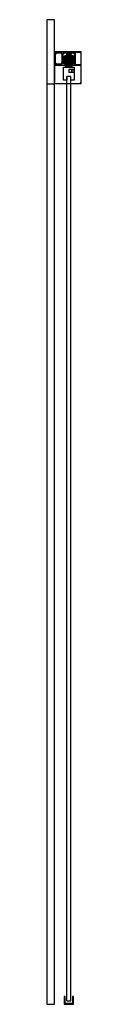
# Model space of a CAD drawing. Header units: millimetres. Extents: x -55 to 31, y 0 to 2448.
import ezdxf

# ---------------------------------------------------------------- set-up
doc = ezdxf.new("R2010")
doc.units = ezdxf.units.MM
doc.header["$LTSCALE"] = 10
doc.layers.add('BESCH_KONT_sich_schn_seit_2d', color=160, linetype='Continuous')

msp = doc.modelspace()

# ---------------------------------------------------------------- linework, layer by layer
at = {"layer": 'BESCH_KONT_sich_schn_seit_2d', "extrusion": (-1.09476e-47, 1, -2.22045e-16)}
for p, q in [((-36, 2448), (-55, 2448)), ((-55, 2448), (-55, 0)), ((-36, 0), (-36, 2448)), ((-36, 2368), (-36, 2289)), ((31, 2368), (-36, 2368)), ((-31.5, 2365.5), (-33.5, 2365.5)), ((-33.5, 2365.5), (-33.5, 2363.5)), ((-33.5, 2365.5), (-33.5, 2365.5)), ((-33.5, 2365.5), (-33.5, 2365.5)), ((-33.5, 2365.5), (-33.5, 2365.5)), ((-33.5, 2365.5), (-33.5, 2365.5)), ((-33.5, 2365.5), (-33.5, 2365.5)), ((-33.5, 2365.5), (-33.5, 2365.5)), ((-33.5, 2365.5), (-33.5, 2365.5)), ((-33.5, 2365.5), (-33.5, 2365.5)), ((-33.5, 2365.5), (-33.5, 2365.5)), ((-33.5, 2337.5), (-33.5, 2365.5)), ((-33.5, 2365.5), (-33.5, 2365.5)), ((-33.5, 2365.5), (-33.5, 2365.5)), ((-33.5, 2365.5), (-33.5, 2365.5)), ((-33.5, 2365.5), (-33.5, 2365.5)), ((-33.5, 2365.5), (-33.5, 2365.5)), ((-33.5, 2365.5), (-33.5, 2365.5)), ((-33.5, 2365.5), (-33.5, 2365.5)), ((-33.5, 2365.5), (-33.5, 2365.5)), ((-33.5, 2365.5), (-17, 2365.5)), ((-33.5, 2365.5), (-33.5, 2365.5)), ((-33.5, 2363.5), (-31.5, 2363.5)), ((-31.5, 2363.5), (-31.5, 2365.5)), ((-31.5, 2363.5), (-31.5, 2363.5)), ((-31.5, 2363.5), (-31.5, 2363.5)), ((-31.5, 2363.5), (-31.5, 2363.5)), ((-31.5, 2363.5), (-31.5, 2363.5)), ((-31.5, 2363.5), (-31.5, 2363.5)), ((-31.5, 2363.5), (-31.5, 2363.5)), ((-31.5, 2363.5), (-31.5, 2363.5)), ((-31.5, 2363.5), (-31.5, 2363.5)), ((-31.5, 2363.5), (-31.5, 2363.5)), ((-31.5, 2363.5), (-31.5, 2363.5)), ((-31.5, 2363.5), (-31.5, 2363.5)), ((-31.5, 2363.5), (-31.5, 2363.5)), ((-31.5, 2363.5), (-31.5, 2363.5)), ((-31.5, 2363.5), (-31.5, 2363.5)), ((-31.5, 2363.5), (-31.5, 2363.5)), ((-31.5, 2363.5), (-31.5, 2363.5)), ((-31.5, 2363.5), (-31.5, 2363.5)), ((-31.5, 2363.5), (-31.5, 2363.5)), ((-31.5, 2363.5), (-31.5, 2363.5)), ((-31.5, 2363.5), (-31.5, 2363.5)), ((-31.5, 2363.5), (-31.5, 2363.5)), ((-31.5, 2363.5), (-31.5, 2363.5)), ((-31.5, 2363.5), (-31.5, 2363.5)), ((-31.5, 2363.5), (-31.5, 2363.5)), ((-31.5, 2363.5), (-31.5, 2363.5)), ((-31.5, 2363.5), (-31.5, 2363.5)), ((-31.5, 2363.5), (-31.5, 2363.5)), ((-31.5, 2363.5), (-31.5, 2363.5)), ((-31.5, 2363.5), (-31.5, 2363.5)), ((-31.5, 2363.5), (-31.5, 2363.5)), ((-31.5, 2363.5), (-31.5, 2363.5)), ((-31.5, 2363.5), (-31.5, 2363.5)), ((-17, 2365.5), (-19, 2365.5)), ((-19, 2365.5), (-19, 2363.5)), ((-19, 2363.5), (-17, 2363.5)), ((-17, 2363.5), (-17, 2365.5)), ((-17, 2365.5), (-17, 2337.5)), ((-12.5, 2365.5), (-14.5, 2365.5)), ((-14.5, 2365.5), (-14.5, 2363.5)), ((-14.5, 2365.5), (-5.5, 2365.5)), ((-14.5, 2339.5), (-14.5, 2365.5)), ((-14.5, 2363.5), (-12.5, 2363.5)), ((-12.5, 2363.5), (-12.5, 2365.5)), ((-12, 2353.5), (-11.8, 2353.5)), ((-12, 2343.5), (-12, 2353.5)), ((-12, 2353.5), (-11.8, 2353.5)), ((-12, 2350.5), (12, 2350.5)), ((-12, 2350.5), (12, 2350.5)), ((-11.8, 2358.1), (-5.8, 2359.7)), ((-11.8, 2358.1), (-5.8, 2359.7)), ((-11.8, 2338.9), (-11.8, 2358.1)), ((-5.8, 2351), (-11.8, 2351)), ((-10, 2351), (-11.8, 2351)), ((-11.5, 2352), (-11.5, 2353.5)), ((-11.5, 2353.5), (-8, 2353.5)), ((-11.5, 2350.5), (-11.5, 2352)), ((-10.5, 2353.7), (-10.5, 2356.7)), ((-10.5, 2356.7), (-4.5, 2356.7)), ((-10.5, 2353.7), (-4.5, 2353.7)), ((-10.5, 2351.3), (-10.5, 2353.7)), ((-10.5, 2353.3), (10.5, 2353.3)), ((-4.5, 2351.3), (-10.5, 2351.3)), ((-10.5, 2350.7), (-10.5, 2351.3)), ((-10.5, 2346.6), (-10.5, 2350.7)), ((-10.5, 2350.7), (-4.5, 2350.7)), ((-10, 2356.4), (-8, 2358.4)), ((-10, 2356), (-10, 2356.4)), ((-5.5, 2356), (-10, 2356)), ((-10, 2356), (-10, 2354.6)), ((-10, 2354.6), (-5.5, 2354.6)), ((-5.5, 2354.6), (-10, 2354.6)), ((-10, 2353.6), (-10, 2354.6)), ((-5.5, 2354.5), (-10, 2354.5)), ((-5.5, 2354.1), (-10, 2354.1)), ((-5.5, 2353.7), (-10, 2353.7)), ((-5.5, 2353.6), (-10, 2353.6)), ((-10, 2353.6), (-10, 2353.5)), ((-10, 2352), (-10, 2353.5)), ((-5.5, 2353.5), (-10, 2353.5)), ((-10, 2352), (-10, 2352)), ((-5.5, 2352), (-10, 2352)), ((-10, 2351), (-10, 2352)), ((-5.5, 2352), (-10, 2352)), ((-5.5, 2351.9), (-10, 2351.9)), ((-5.5, 2351.5), (-10, 2351.5)), ((-5.5, 2351.1), (-10, 2351.1)), ((-5.5, 2351), (-10, 2351)), ((-10, 2351), (-10, 2349.6)), ((-5.5, 2351), (-10, 2351)), ((-8, 2358.4), (-3, 2363.3)), ((-8, 2358.4), (-5.5, 2358.4)), ((-4.5, 2353.5), (-8, 2353.5)), ((-8, 2353.5), (-8, 2345.5)), ((-6.5, 2353.5), (-6.5, 2345.5)), ((-6.3, 2345.6), (-6.3, 2360)), ((-6, 2365), (-6, 2363.5)), ((-4, 2365), (-6, 2365)), ((-5.5, 2363.5), (-6, 2363.5)), ((-6, 2363.5), (-6, 2363)), ((-6, 2363), (-4, 2363)), ((-5.8, 2365.5), (-5.8, 2363.5)), ((-5.8, 2360.5), (-5.8, 2345.1)), ((-5.8, 2359.7), (-5.8, 2359.5)), ((-5.8, 2345.5), (-5.8, 2359.5)), ((-4.8, 2365.5), (-5.5, 2365.5)), ((-5.5, 2365.5), (-5.5, 2363.5)), ((-4.8, 2363.5), (-5.5, 2363.5)), ((-5.5, 2358.4), (-5.5, 2356)), ((-5.5, 2354.6), (-5.5, 2356)), ((-5.5, 2354.6), (-5.5, 2353.6)), ((-5.5, 2353.5), (-5.5, 2353.6)), ((-4, 2352.5), (-5.5, 2352.5)), ((-5.5, 2352.5), (-5.5, 2352)), ((-5.5, 2352.5), (-4.5, 2352.5)), ((-5.5, 2352), (-5.5, 2352)), ((-5.5, 2352), (-5.5, 2351)), ((-5.5, 2349.6), (-5.5, 2351)), ((-4, 2351), (-5.5, 2351)), ((-5.5, 2351), (-4.5, 2351)), ((-4.8, 2365.5), (-4.8, 2363.5)), ((-4.8, 2365.5), (4.7, 2365.5)), ((-4.8, 2365.5), (-4.8, 2363.5)), ((-4.8, 2360.5), (-4.8, 2363.5)), ((-4.8, 2363.5), (4.7, 2363.5)), ((-4.5, 2363.5), (-4.5, 2365.5)), ((-4.5, 2365.5), (4.5, 2365.5)), ((-4, 2363.5), (-4.5, 2363.5)), ((-4.5, 2363), (-4.5, 2360)), ((-4.5, 2359.7), (-4.5, 2360)), ((-2, 2360), (-4.5, 2360)), ((-4.5, 2359.1), (-4.5, 2359.7)), ((4.5, 2359.7), (-4.5, 2359.7)), ((4.5, 2359.5), (-4.5, 2359.5)), ((-4.5, 2359.1), (-4.5, 2358.8)), ((4.5, 2359.1), (-4.5, 2359.1)), ((-4.5, 2356.7), (-4.5, 2358.8)), ((4.5, 2358.8), (-4.5, 2358.8)), ((4.5, 2358.4), (-4.5, 2358.4)), ((4.5, 2358.1), (-4.5, 2358.1)), ((0, 2357.4), (-4.5, 2357.4)), ((-4.5, 2353.7), (-4.5, 2356.7)), ((4.5, 2356.2), (-4.5, 2356.2)), ((4.5, 2355.5), (-4.5, 2355.5)), ((4.5, 2355.2), (-4.5, 2355.2)), ((4.5, 2355), (-4.5, 2355)), ((-4.5, 2354.5), (4.5, 2354.5)), ((-4.5, 2353.7), (-4.5, 2353.5)), ((-4.5, 2353.5), (4.5, 2353.5)), ((-4.5, 2341.5), (-4.5, 2353.5)), ((-4.5, 2352), (-2, 2352)), ((4.5, 2351), (-4.5, 2351)), ((-4.2, 2356.4), (-4.2, 2349.2)), ((-4.2, 2356.4), (4.2, 2356.4)), ((4.2, 2355.1), (-4.2, 2355.1)), ((-4, 2365), (-2.1, 2365)), ((-4, 2365), (-4, 2363.5)), ((-4, 2363), (-4, 2363.5)), ((-2.1, 2363), (-4, 2363)), ((-4, 2353.3), (-4, 2350)), ((-4, 2350.5), (4, 2350.5)), ((-3.8, 2353.5), (-3.8, 2353.5)), ((3.8, 2353.5), (-3.8, 2353.5)), ((3.8, 2353.5), (-3.8, 2353.5)), ((-3, 2363.3), (3, 2363.3)), ((-1.8, 2362), (-3, 2361)), ((0, 2361), (-3, 2361)), ((-3, 2360.5), (-3, 2361)), ((0, 2360.5), (-3, 2360.5)), ((-2.2, 2365), (-2.2, 2363)), ((-2.2, 2365), (-2.2, 2363)), ((-1.6, 2365), (-2.1, 2365)), ((-2.1, 2363), (-2.1, 2365)), ((-2.1, 2363), (-1.6, 2363)), ((-2, 2365), (-2, 2360)), ((2, 2360), (-2, 2360)), ((-2, 2353.5), (-2, 2342.5)), ((-1.9, 2365), (-1.9, 2363)), ((-1.8, 2365.5), (-1.8, 2363.5)), ((-1.8, 2362), (-1.8, 2365.5)), ((0, 2362), (-1.8, 2362)), ((-1.6, 2365), (1.6, 2365)), ((-1.6, 2365), (-1.6, 2363)), ((-1.6, 2365), (-1.6, 2363)), ((0, 2363), (-1.6, 2363)), ((0, 2363.5), (0, 2363.5)), ((0, 2363.5), (0, 2363.5)), ((0, 2363.5), (0, 2363.5)), ((0, 2363.5), (0, 2363.5)), ((0, 2363.5), (0, 2363.5)), ((0, 2363.5), (0, 2363.5)), ((0, 2363.5), (0, 2363.5)), ((0, 2363.5), (0, 2363.5)), ((0, 2363.5), (0, 2363.5)), ((0, 2363.5), (0, 2363.5)), ((0, 2363.5), (0, 2363.5)), ((0, 2363.5), (0, 2363.5)), ((0, 2363.5), (0, 2363.5)), ((0, 2363.5), (0, 2363.5)), ((0, 2363.5), (0, 2363.5)), ((0, 2363.5), (0, 2363.5)), ((0, 2363.5), (0, 2363.5)), ((0, 2363.5), (0, 2363.5)), ((0, 2363.5), (0, 2363.5)), ((0, 2363.5), (0, 2363.5)), ((0, 2363.5), (0, 2363.5)), ((0, 2363.5), (0, 2363.5)), ((0, 2363.5), (0, 2363.5)), ((0, 2363.5), (0, 2363.5)), ((0, 2363.5), (0, 2363.5)), ((0, 2363.5), (0, 2363.5)), ((0, 2363.5), (0, 2363.5)), ((0, 2363.5), (0, 2363.5)), ((0, 2363.5), (0, 2363.5)), ((0, 2363.5), (0, 2363.5)), ((0, 2363.5), (0, 2363.5)), ((0, 2363.5), (0, 2363.5)), ((0, 2363.5), (0, 2363.5)), ((0, 2363.5), (0, 2363.5)), ((0, 2363.5), (0, 2363.5)), ((0, 2363.5), (0, 2363.5)), ((0, 2363.5), (0, 2363.5)), ((0, 2363.5), (0, 2363.5)), ((0, 2363.5), (0, 2363.5)), ((0, 2363.5), (0, 2363.5)), ((0, 2363.5), (0, 2363.5)), ((0, 2363.5), (0, 2363.5)), ((0, 2363.5), (0, 2363.5)), ((0, 2363.5), (0, 2363.5)), ((0, 2363.5), (0, 2363.5)), ((0, 2363.5), (0, 2363.5)), ((0, 2363.5), (0, 2363.5)), ((0, 2363.5), (0, 2363.5)), ((1.6, 2363), (0, 2363)), ((1.8, 2362), (0, 2362)), ((3, 2361), (0, 2361)), ((3, 2360.5), (0, 2360.5)), ((0, 2357.4), (0, 2357.4)), ((0, 2357.4), (0, 2357.4)), ((0, 2357.4), (0, 2357.4)), ((0, 2357.4), (0, 2357.4)), ((0, 2357.4), (0, 2357.4)), ((0, 2357.4), (0, 2357.4)), ((0, 2357.4), (0, 2357.4)), ((0, 2357.4), (0, 2357.4)), ((0, 2357.4), (0, 2357.4)), ((0, 2357.4), (0, 2357.4)), ((0, 2357.4), (0, 2357.4)), ((0, 2357.4), (0, 2357.4)), ((0, 2357.4), (0, 2357.4)), ((0, 2357.4), (0, 2357.4)), ((0, 2357.4), (0, 2357.4)), ((0, 2357.4), (0, 2357.4)), ((0, 2357.4), (0, 2357.4)), ((4.5, 2357.4), (0, 2357.4)), ((0, 2357.4), (0, 2357.4)), ((0, 2357.4), (0, 2357.4)), ((0, 2357.4), (0, 2357.4)), ((0, 2357.4), (0, 2357.4)), ((0, 2357.4), (0, 2357.4)), ((0, 2357.4), (0, 2357.4)), ((0, 2357.4), (0, 2357.4)), ((0, 2357.4), (0, 2357.4)), ((0, 2357.4), (0, 2357.4)), ((0, 2357.4), (0, 2357.4)), ((1.6, 2365), (1.6, 2363)), ((2.1, 2365), (1.6, 2365)), ((1.6, 2365), (1.6, 2363)), ((1.6, 2363), (2.1, 2363)), ((1.8, 2365.5), (1.8, 2363.5)), ((1.8, 2362), (1.8, 2365.5)), ((1.8, 2362), (3, 2361)), ((1.9, 2365), (1.9, 2363)), ((2, 2365), (2, 2360)), ((4.5, 2360), (2, 2360)), ((2, 2353.5), (2, 2342.5)), ((2, 2352), (4.5, 2352)), ((2.1, 2363), (2.1, 2365)), ((2.1, 2365), (4, 2365)), ((4, 2363), (2.1, 2363)), ((2.2, 2365), (2.2, 2363)), ((2.2, 2365), (2.2, 2363)), ((3, 2363.3), (8, 2358.4)), ((3, 2360.5), (3, 2361)), ((3.8, 2353.5), (3.8, 2353.5)), ((4, 2365), (4, 2363.5)), ((6, 2365), (4, 2365)), ((4.5, 2363.5), (4, 2363.5)), ((4, 2363.5), (4, 2363)), ((4, 2363), (6, 2363)), ((4, 2353.3), (4, 2350)), ((5.5, 2352.5), (4, 2352.5)), ((5.5, 2351), (4, 2351)), ((4.2, 2356.4), (4.2, 2349.2)), ((4.5, 2365.5), (4.5, 2363.5)), ((4.5, 2363), (4.5, 2360)), ((4.5, 2360), (4.5, 2359.7)), ((4.5, 2359.7), (4.5, 2359.1)), ((4.5, 2358.8), (4.5, 2359.1)), ((4.5, 2358.8), (4.5, 2356.7)), ((4.5, 2356.7), (4.5, 2353.7)), ((4.5, 2356.7), (10.5, 2356.7)), ((4.5, 2353.7), (10.5, 2353.7)), ((4.5, 2353.5), (4.5, 2353.7)), ((4.5, 2353.5), (4.5, 2341.5)), ((8, 2353.5), (4.5, 2353.5)), ((4.5, 2352.5), (5.5, 2352.5)), ((10.5, 2351.3), (4.5, 2351.3)), ((4.5, 2351), (5.5, 2351)), ((4.5, 2350.7), (10.5, 2350.7)), ((4.7, 2363.5), (4.7, 2365.5)), ((5.5, 2365.5), (4.7, 2365.5)), ((4.8, 2363.5), (4.8, 2365.5)), ((4.8, 2363.5), (4.8, 2360.5)), ((5.5, 2363.5), (4.7, 2363.5)), ((5.5, 2363.5), (5.5, 2365.5)), ((5.5, 2365.5), (14.5, 2365.5)), ((6, 2363.5), (5.5, 2363.5)), ((5.5, 2358.4), (8, 2358.4)), ((5.5, 2356), (5.5, 2358.4)), ((10, 2356), (5.5, 2356)), ((5.5, 2356), (5.5, 2354.6)), ((5.5, 2354.6), (10, 2354.6)), ((5.5, 2353.6), (5.5, 2354.6)), ((10, 2354.6), (5.5, 2354.6)), ((10, 2354.5), (5.5, 2354.5)), ((10, 2354.1), (5.5, 2354.1)), ((10, 2353.7), (5.5, 2353.7)), ((5.5, 2353.6), (5.5, 2353.5)), ((10, 2353.6), (5.5, 2353.6)), ((10, 2353.5), (5.5, 2353.5)), ((5.5, 2352.5), (5.5, 2352)), ((5.5, 2351), (5.5, 2352)), ((5.5, 2352), (5.5, 2352)), ((10, 2352), (5.5, 2352)), ((10, 2352), (5.5, 2352)), ((10, 2351.9), (5.5, 2351.9)), ((10, 2351.5), (5.5, 2351.5)), ((10, 2351.1), (5.5, 2351.1)), ((5.5, 2351), (5.5, 2349.6)), ((10, 2351), (5.5, 2351)), ((10, 2351), (5.5, 2351)), ((5.7, 2359.7), (5.7, 2359.5)), ((11.7, 2358.1), (5.7, 2359.7)), ((5.7, 2363.5), (5.7, 2365.5)), ((11.7, 2358.1), (5.7, 2359.7)), ((5.7, 2345.5), (5.7, 2359.5)), ((11.7, 2351), (5.7, 2351)), ((5.9, 2360.5), (5.9, 2345.1)), ((6, 2365), (6, 2363.5)), ((6, 2363), (6, 2363.5)), ((6.4, 2345.6), (6.4, 2360)), ((6.5, 2353.5), (6.5, 2345.5)), ((8, 2358.4), (10, 2356.4)), ((8, 2353.5), (11.5, 2353.5)), ((8, 2353.5), (8, 2345.5)), ((10, 2356.4), (10, 2356)), ((10, 2356), (10, 2354.6)), ((10, 2354.6), (10, 2353.6)), ((10, 2353.5), (10, 2353.6)), ((10, 2353.5), (10, 2352)), ((10, 2352), (10, 2352)), ((10, 2352), (10, 2351)), ((10, 2351), (10, 2349.6)), ((11.7, 2351), (10, 2351)), ((10.5, 2356.7), (10.5, 2353.7)), ((10.5, 2353.7), (10.5, 2351.3)), ((10.5, 2351.3), (10.5, 2350.7)), ((10.5, 2350.7), (10.5, 2346.6)), ((11.5, 2352), (11.5, 2353.5)), ((11.5, 2350.5), (11.5, 2352)), ((11.7, 2338.9), (11.7, 2358.1)), ((11.7, 2353.5), (12, 2353.5)), ((11.7, 2353.5), (12, 2353.5)), ((12, 2343.5), (12, 2353.5)), ((14.5, 2365.5), (12.5, 2365.5)), ((12.5, 2365.5), (12.5, 2363.5)), ((12.5, 2363.5), (14.5, 2363.5)), ((14.5, 2363.5), (14.5, 2365.5)), ((14.5, 2365.5), (14.5, 2339.5)), ((15.5, 2368), (15.5, 2366)), ((15.5, 2365.5), (15.5, 2368)), ((15.5, 2366), (16.5, 2366)), ((16.5, 2365.5), (15.5, 2365.5)), ((16.5, 2366), (16.5, 2367)), ((16.5, 2367), (30, 2367)), ((16.5, 2367), (16.5, 2365.5)), ((17, 2367), (16.5, 2367)), ((17, 2336.5), (17, 2367)), ((30, 2367), (30, 2336)), ((31, 2289), (31, 2368)), ((-36, 2335), (-7.5, 2335)), ((-33.5, 2339.5), (-33.5, 2337.5)), ((-31.5, 2339.5), (-33.5, 2339.5)), ((-33.5, 2337.5), (-31.5, 2337.5)), ((-17, 2337.5), (-33.5, 2337.5)), ((-31.5, 2337.5), (-31.5, 2339.5)), ((-19, 2339.5), (-19, 2337.5)), ((-17, 2339.5), (-19, 2339.5)), ((-19, 2337.5), (-17, 2337.5)), ((-17, 2337.5), (-17, 2339.5)), ((-14.5, 2341.5), (-14.5, 2339.5)), ((-12.5, 2341.5), (-14.5, 2341.5)), ((-14.5, 2339.5), (-12.5, 2339.5)), ((-12.9, 2339.5), (-14.5, 2339.5)), ((-13.5, 2298), (-13.5, 2330)), ((-13.5, 2330), (13.5, 2330)), ((-13.4, 2298), (-13.4, 2330)), ((-12.9, 2338.5), (-12.9, 2339.5)), ((-7.5, 2337), (-12.9, 2338.5)), ((-12.5, 2339.5), (-12.5, 2341.5)), ((-12, 2346.5), (12, 2346.5)), ((-12, 2346.5), (12, 2346.5)), ((-12, 2343.5), (-11.8, 2343.5)), ((-12, 2343.5), (-11.8, 2343.5)), ((-5.8, 2346), (-11.8, 2346)), ((-5.8, 2346), (-11.8, 2346)), ((-11.8, 2338.9), (-5.8, 2337.3)), ((-11.8, 2338.9), (-5.8, 2337.3)), ((-4.5, 2349.5), (-10.5, 2349.5)), ((10.5, 2349), (-10.5, 2349)), ((-10.5, 2349), (-4.5, 2349)), ((-4, 2347.5), (-10.5, 2347.5)), ((-10.5, 2346.6), (-10.5, 2345.9)), ((10.5, 2345.9), (-10.5, 2345.9)), ((-10.5, 2342.2), (-10.5, 2345.9)), ((-10.5, 2345.3), (-10.5, 2345.3)), ((-10.5, 2345.3), (-10.5, 2345.3)), ((-10.5, 2345.3), (-10.5, 2345.3)), ((-10.5, 2345.3), (-10.5, 2345.3)), ((-10.5, 2345.3), (-10.5, 2345.3)), ((-10.5, 2345.3), (-10.5, 2345.3)), ((-10.5, 2345.3), (-10.5, 2345.3)), ((-10.5, 2345.3), (-10.5, 2345.3)), ((-10.5, 2345.3), (-10.5, 2345.3)), ((-10.5, 2345.3), (-10.5, 2345.3)), ((-10.5, 2345.3), (-10.5, 2345.3)), ((-10.5, 2345.3), (-10.5, 2345.3)), ((-10.5, 2345.3), (-10.5, 2345.3)), ((-10.5, 2345.3), (-10.5, 2345.3)), ((-10.5, 2345.3), (-10.5, 2345.3)), ((-10.5, 2345.3), (-10.5, 2345.3)), ((10.5, 2345.3), (-10.5, 2345.3)), ((-10.5, 2345.3), (-10.5, 2345.3)), ((-10.5, 2345.3), (-10.5, 2345.3)), ((-10.5, 2345.3), (-10.5, 2345.3)), ((-10.5, 2345.3), (-10.5, 2345.3)), ((-10.5, 2345.3), (-10.5, 2345.3)), ((-10.5, 2345.3), (-10.5, 2345.3)), ((-10.5, 2345.3), (-10.5, 2345.3)), ((10.5, 2345), (-10.5, 2345)), ((-10.5, 2345), (-4.5, 2345)), ((10.5, 2342.8), (-10.5, 2342.8)), ((-10.5, 2342.2), (-10.5, 2341.5)), ((10.5, 2342.2), (-10.5, 2342.2)), ((10.5, 2341.5), (-10.5, 2341.5)), ((-10.5, 2339.8), (-10.5, 2341.5)), ((-7.6, 2339.8), (-10.5, 2339.8)), ((-10, 2349.6), (-5.5, 2349.6)), ((-10, 2349.2), (-10, 2349.6)), ((-8, 2347.2), (-10, 2349.2)), ((8.5, 2332), (-8.5, 2332)), ((-8.5, 2330), (-8.5, 2332)), ((-8.4, 2330), (-8.4, 2332)), ((-5.5, 2347.2), (-8, 2347.2)), ((-3, 2342.3), (-8, 2347.2)), ((-8, 2345.5), (0, 2345.5)), ((-5.4, 2338.5), (-7.6, 2339.8)), ((-7.5, 2335), (-7.5, 2337)), ((-6.5, 2345.5), (-6.5, 2335.5)), ((-6.5, 2335.5), (-4.5, 2335.5)), ((-6.1, 2332), (-6.1, 2338)), ((-6.1, 2338), (0, 2338)), ((-6.1, 2332), (-6.1, 2332)), ((-6.1, 2332), (-6.1, 2332)), ((-6.1, 2332), (-6.1, 2332)), ((-6.1, 2332), (-6.1, 2332)), ((-6.1, 2332), (-6.1, 2332)), ((-6.1, 2332), (-6.1, 2332)), ((-6.1, 2332), (-6.1, 2332)), ((-6.1, 2332), (-6.1, 2332)), ((-6.1, 2332), (-6.1, 2332)), ((-6.1, 2332), (-6.1, 2332)), ((-6.1, 2332), (-6.1, 2332)), ((-6.1, 2332), (-6.1, 2332)), ((-6.1, 2332), (-6.1, 2332)), ((-6.1, 2332), (-6.1, 2332)), ((-6.1, 2332), (-6.1, 2332)), ((-6.1, 2332), (-6.1, 2332)), ((-6.1, 2332), (-6.1, 2332)), ((-6, 2332), (-6, 2338)), ((-6, 2332), (-6, 2332)), ((-6, 2332), (-6, 2332)), ((-6, 2332), (-6, 2332)), ((-6, 2332), (-6, 2332)), ((-6, 2332), (-6, 2332)), ((-6, 2332), (-6, 2332)), ((-6, 2332), (-6, 2332)), ((-6, 2332), (-6, 2332)), ((-6, 2332), (-6, 2332)), ((-6, 2332), (-6, 2332)), ((-6, 2332), (-6, 2332)), ((-6, 2332), (-6, 2332)), ((-6, 2332), (-6, 2332)), ((-6, 2332), (-6, 2332)), ((-6, 2332), (-6, 2332)), ((-6, 2332), (-6, 2332)), ((-6, 2332), (-6, 2332)), ((-5.8, 2345.5), (-5.8, 2337.3)), ((-5.5, 2349.6), (-5.5, 2347.2)), ((-5.5, 2347.2), (-5.5, 2344.5)), ((-4, 2346), (-5.5, 2346)), ((-5.5, 2346), (-4.5, 2346)), ((-4, 2344.5), (-5.5, 2344.5)), ((-5.5, 2344.5), (-4.5, 2344.5)), ((-2.9, 2342.4), (-5.4, 2344.8)), ((-3.3, 2334.7), (-5.4, 2338.5)), ((-4.5, 2349), (-2, 2349)), ((4.5, 2346), (-4.5, 2346)), ((-4.5, 2345), (-2, 2345)), ((-2, 2342.5), (-4.5, 2342.5)), ((-4.5, 2341.7), (4.5, 2341.7)), ((-4.5, 2341.5), (-4.5, 2340.9)), ((4.5, 2341.4), (-4.5, 2341.4)), ((-4.5, 2340.9), (-4.5, 2339.2)), ((4.5, 2340.9), (-4.5, 2340.9)), ((-4.5, 2338.8), (-4.5, 2339.2)), ((4.5, 2339.2), (-4.5, 2339.2)), ((-4.5, 2338.8), (-4.5, 2337.3)), ((4.5, 2338.8), (-4.5, 2338.8)), ((-4.5, 2335.5), (-4.5, 2337.3)), ((4.5, 2337.3), (-4.5, 2337.3)), ((4.5, 2335.5), (-4.5, 2335.5)), ((-4.2, 2349.2), (4.2, 2349.2)), ((4, 2350), (-4, 2350)), ((-4, 2330), (-4, 2350)), ((-4, 2346.5), (4, 2346.5)), ((-4, 2345.5), (-4, 2335.5)), ((-4, 2345.5), (-4, 2335.5)), ((-4, 2330), (-4, 2332)), ((-3.9, 2330), (-3.9, 2350)), ((-3.9, 2330), (-3.9, 2332)), ((3.3, 2334.7), (-3.3, 2334.7)), ((3, 2342.3), (-3, 2342.3)), ((-2.2, 2342.1), (2.2, 2342.1)), ((0, 2345.5), (8, 2345.5)), ((0, 2338), (6.1, 2338)), ((0, 2332), (0, 2338)), ((0.1, 2332), (0.1, 2338)), ((2, 2349), (4.5, 2349)), ((2, 2345), (4.5, 2345)), ((4.5, 2342.5), (2, 2342.5)), ((5.4, 2344.8), (2.9, 2342.4)), ((8, 2347.2), (3, 2342.3)), ((5.4, 2338.5), (3.3, 2334.7)), ((4.1, 2350), (4, 2350)), ((4, 2330), (4, 2350)), ((4, 2347.5), (10.5, 2347.5)), ((5.5, 2346), (4, 2346)), ((4, 2345.5), (4, 2335.5)), ((4, 2345.5), (4, 2335.5)), ((5.5, 2344.5), (4, 2344.5)), ((4, 2330), (4, 2332)), ((4.1, 2330), (4.1, 2350)), ((4.1, 2330), (4.1, 2332)), ((10.5, 2349.5), (4.5, 2349.5)), ((4.5, 2349), (10.5, 2349)), ((4.5, 2346), (5.5, 2346)), ((4.5, 2345), (10.5, 2345)), ((4.5, 2344.5), (5.5, 2344.5)), ((4.5, 2340.9), (4.5, 2341.5)), ((4.5, 2339.2), (4.5, 2340.9)), ((4.5, 2339.2), (4.5, 2338.8)), ((4.5, 2337.3), (4.5, 2338.8)), ((4.5, 2337.3), (4.5, 2335.5)), ((4.5, 2335.5), (6.5, 2335.5)), ((7.6, 2339.8), (5.4, 2338.5)), ((5.5, 2349.6), (10, 2349.6)), ((5.5, 2347.2), (5.5, 2349.6)), ((8, 2347.2), (5.5, 2347.2)), ((5.5, 2347.2), (5.5, 2344.5)), ((11.7, 2346), (5.7, 2346)), ((5.7, 2345.5), (5.7, 2337.3)), ((11.7, 2338.9), (5.7, 2337.3)), ((11.7, 2346), (5.7, 2346)), ((11.7, 2338.9), (5.7, 2337.3)), ((6.1, 2332), (6.1, 2338)), ((6.1, 2338), (6.1, 2338)), ((6.1, 2332), (6.1, 2338)), ((6.5, 2345.5), (6.5, 2335.5)), ((12.9, 2338.5), (7.5, 2337)), ((7.5, 2337), (7.5, 2335)), ((7.5, 2335), (15.5, 2335)), ((10.5, 2339.8), (7.6, 2339.8)), ((10, 2349.2), (8, 2347.2)), ((8.6, 2332), (8.5, 2332)), ((8.5, 2330), (8.5, 2332)), ((8.6, 2330), (8.6, 2332)), ((10, 2349.6), (10, 2349.2)), ((10.5, 2346.6), (10.5, 2345.9)), ((10.5, 2342.2), (10.5, 2345.9)), ((10.5, 2342.8), (10.5, 2342.8)), ((10.5, 2342.8), (10.5, 2342.8)), ((10.5, 2342.8), (10.5, 2342.8)), ((10.5, 2342.8), (10.5, 2342.8)), ((10.5, 2342.8), (10.5, 2342.8)), ((10.5, 2342.8), (10.5, 2342.8)), ((10.5, 2342.8), (10.5, 2342.8)), ((10.5, 2342.8), (10.5, 2342.8)), ((10.5, 2342.8), (10.5, 2342.8)), ((10.5, 2342.8), (10.5, 2342.8)), ((10.5, 2342.8), (10.5, 2342.8)), ((10.5, 2342.8), (10.5, 2342.8)), ((10.5, 2342.8), (10.5, 2342.8)), ((10.5, 2342.8), (10.5, 2342.8)), ((10.5, 2342.8), (10.5, 2342.8)), ((10.5, 2342.8), (10.5, 2342.8)), ((10.5, 2342.8), (10.5, 2342.8)), ((10.5, 2342.2), (10.5, 2341.5)), ((10.5, 2341.5), (10.5, 2339.8)), ((11.7, 2343.5), (12, 2343.5)), ((11.7, 2343.5), (12, 2343.5)), ((12.5, 2341.5), (12.5, 2339.5)), ((14.5, 2341.5), (12.5, 2341.5)), ((12.5, 2339.5), (14.5, 2339.5)), ((12.9, 2339.5), (12.9, 2338.5)), ((14.5, 2339.5), (12.9, 2339.5)), ((13.5, 2330), (13.6, 2330)), ((13.5, 2330), (13.5, 2298)), ((13.6, 2330), (13.6, 2298)), ((14.5, 2339.5), (14.5, 2341.5)), ((15.5, 2338), (16.5, 2338)), ((15.5, 2335), (15.5, 2338)), ((15.5, 2337), (15.5, 2335)), ((16.5, 2337), (15.5, 2337)), ((15.5, 2335), (30, 2335)), ((16.5, 2338), (16.5, 2336.5)), ((16.5, 2336), (16.5, 2337)), ((16.5, 2336.5), (17, 2336.5)), ((30, 2336), (16.5, 2336)), ((30, 2335), (30, 2290)), ((5, 2307), (-5, 2307)), ((-5, 9), (-5, 2307)), ((-4.9, 2307), (-4.9, 2298)), ((0, 2324.5), (0, 2316.5)), ((0, 2324.5), (0, 2316.5)), ((13.5, 2324.5), (0, 2324.5)), ((13.5, 2316.5), (0, 2316.5)), ((5, 9), (5, 2307)), ((5.1, 2307), (5, 2307)), ((5.1, 2298), (5.1, 2307)), ((7.7, 2318.5), (7.7, 2323.5)), ((7.7, 2323.5), (13.5, 2323.5)), ((7.7, 2318.5), (13.5, 2318.5)), ((7.8, 2318.5), (7.8, 2323.5)), ((13.6, 2324.5), (13.5, 2324.5)), ((13.5, 2323.5), (13.6, 2323.5)), ((13.5, 2318.5), (13.6, 2318.5)), ((13.6, 2316.5), (13.5, 2316.5)), ((-36, 2288), (-55, 2288)), ((-36, 2289), (31, 2289)), ((-5, 2298), (-13.5, 2298)), ((-4.9, 2298), (-5, 2298)), ((13.5, 2298), (5, 2298)), ((13.6, 2298), (13.5, 2298)), ((30, 2290), (28, 2290)), ((28, 2290), (28, 2289)), ((30, 2290), (30, 2290)), ((30, 2290), (30, 2290)), ((30, 2290), (30, 2290)), ((30, 2290), (30, 2290)), ((30, 2290), (30, 2290)), ((30, 2290), (30, 2290)), ((30, 2290), (30, 2290)), ((30, 2290), (30, 2290)), ((30, 2290), (30, 2290)), ((30, 2290), (30, 2290)), ((30, 2290), (30, 2290)), ((30, 2290), (30, 2290)), ((30, 2290), (30, 2290)), ((30, 2290), (30, 2290)), ((30, 2290), (30, 2290)), ((30, 2290), (30, 2290)), ((30, 2290), (30, 2290)), ((30, 2290), (30, 2290)), ((30, 2290), (30, 2290)), ((-55, 0), (-36, 0)), ((-11.5, 19.5), (-11.5, 0)), ((-9.5, 19.5), (-11.5, 19.5)), ((-11.5, 0), (11.5, 0)), ((-9.5, 2), (-9.5, 19.5)), ((9.5, 2), (-9.5, 2)), ((-9.5, 2), (-9.5, 2)), ((-9.5, 2), (-9.5, 2)), ((-9.5, 2), (-9.5, 2)), ((-9.5, 2), (-9.5, 2)), ((-9.5, 2), (-9.5, 2)), ((-9.5, 2), (-9.5, 2)), ((-9.5, 2), (-9.5, 2)), ((-9.5, 2), (-9.5, 2)), ((-9.5, 2), (-9.5, 2)), ((-9.5, 2), (-9.5, 2)), ((-9.5, 2), (-9.5, 2)), ((-9.5, 2), (-9.5, 2)), ((-9.5, 2), (-9.5, 2)), ((-9.5, 2), (-9.5, 2)), ((-9.5, 2), (-9.5, 2)), ((-9.5, 2), (-9.5, 2)), ((-9.5, 2), (-9.5, 2)), ((-9.5, 2), (-9.5, 2)), ((-5, 9), (5, 9)), ((-2.5, 2), (-2.5, 0)), ((2.5, 2), (2.5, 0)), ((9.5, 19.5), (9.5, 2)), ((11.5, 19.5), (9.5, 19.5)), ((11.5, 0), (11.5, 19.5))]:
    msp.add_line(p, q, dxfattribs=at)
at = {"layer": 'BESCH_KONT_sich_schn_seit_2d'}
for centre in [(0, 2359.5), (0, 2346.5)]:
    msp.add_circle(centre, 3, dxfattribs=at)
at = {"layer": 'BESCH_KONT_sich_schn_seit_2d', "extrusion": (-2.22045e-16, -2.22045e-16, -1)}
for centre in [(0, 2359.3), (0, 2346.3)]:
    msp.add_circle(centre, 1.75, dxfattribs=at)
for centre, radius, start, end in [((4.7, 2359.5), 1, 0, 87.134), ((0, 2363.5), 0.00093, 270, 0), ((0, 2363.5), 0.00093, 0, 90), ((0, 2363.5), 0.00116, 0, 90), ((0, 2363.5), 0.00116, 270, 360), ((0, 2363.5), 0.00116, 90, 180), ((0, 2363.5), 0.00116, 180, 270), ((0, 2363.5), 0.00116, 0, 90), ((0, 2363.5), 0.00116, 270, 360), ((0, 2363.5), 0.00116, 90, 180), ((0, 2363.5), 0.00116, 180, 270), ((0, 2363.5), 0.00093, 90, 180), ((0, 2363.5), 0.00093, 180, 270), ((0, 2363.5), 0.00116, 90, 180), ((0, 2363.5), 0.00116, 180, 270), ((0, 2363.5), 0.00271, 0, 90), ((0, 2363.5), 0.00271, 270, 360), ((0, 2363.5), 0.00116, 90, 180), ((0, 2363.5), 0.00116, 180, 270), ((0, 2363.5), 0.00271, 0, 90), ((0, 2363.5), 0.00271, 270, 360), ((0, 2357.4), 0.00093, 90, 180), ((0, 2357.4), 0.00093, 180, 270), ((0, 2357.4), 0.00116, 180, 270), ((0, 2357.4), 0.00116, 90, 180), ((0, 2357.4), 0.00116, 270, 0), ((0, 2357.4), 0.00116, 0, 90), ((0, 2357.4), 0.00116, 180, 270), ((0, 2357.4), 0.00116, 90, 180), ((0, 2357.4), 0.00116, 270, 0), ((0, 2357.4), 0.00116, 0, 90), ((-4.8, 2359.5), 1, 92.866, 180), ((10.5, 2345.3), 0.00093, 90, 180), ((10.5, 2345.3), 0.00093, 180, 270), ((10.5, 2345.3), 0.00116, 90, 180), ((10.5, 2345.3), 0.00116, 180, 270), ((10.5, 2345.3), 0.00271, 0, 90), ((10.5, 2345.3), 0.00271, 270, 0), ((10.5, 2345.3), 0.00116, 90, 180), ((10.5, 2345.3), 0.00116, 180, 270), ((10.5, 2345.3), 0.00271, 0, 90), ((10.5, 2345.3), 0.00271, 270, 0), ((4.7, 2345.5), 1, 313.6028, 0), ((2.2, 2343.1), 1, 270, 313.6028), ((-2.2, 2343.1), 1, 226.3972, 270), ((-4.8, 2345.5), 1, 180, 226.3972)]:
    msp.add_arc(centre, radius, start, end, dxfattribs=at)
at = {"layer": 'BESCH_KONT_sich_schn_seit_2d'}
for centre, radius, start, end in [((0, 2363.5), 0.00217, 90, 180), ((0, 2363.5), 0.00217, 180, 270), ((0, 2363.5), 0.00271, 0, 90), ((0, 2363.5), 0.00271, 90, 180), ((0, 2363.5), 0.00271, 180, 270), ((0, 2363.5), 0.00271, 270, 360), ((0, 2363.5), 0.00271, 0, 90), ((0, 2363.5), 0.00271, 90, 180), ((0, 2363.5), 0.00271, 180, 270), ((0, 2363.5), 0.00271, 270, 360), ((0, 2363.5), 0.00217, 270, 0), ((0, 2363.5), 0.00217, 360, 90), ((0, 2363.5), 0.00271, 270, 360), ((0, 2363.5), 0.00271, 0, 90), ((0, 2363.5), 0.00116, 180, 270), ((0, 2363.5), 0.00116, 90, 180), ((0, 2363.5), 0.00271, 270, 360), ((0, 2363.5), 0.00271, 0, 90), ((0, 2363.5), 0.00116, 180, 270), ((0, 2363.5), 0.00116, 90, 180), ((0, 2357.4), 0.00217, 270, 0), ((0, 2357.4), 0.00217, 0, 90), ((0, 2357.4), 0.00271, 90, 180), ((0, 2357.4), 0.00271, 180, 270), ((0, 2357.4), 0.00271, 270, 0), ((0, 2357.4), 0.00271, 0, 90), ((0, 2357.4), 0.00271, 90, 180), ((0, 2357.4), 0.00271, 180, 270), ((0, 2357.4), 0.00271, 270, 0), ((0, 2357.4), 0.00271, 0, 90), ((-10.5, 2345.3), 0.00217, 270, 360), ((-10.5, 2345.3), 0.00217, 0, 90), ((-10.5, 2345.3), 0.00271, 270, 360), ((-10.5, 2345.3), 0.00271, 360, 90), ((-10.5, 2345.3), 0.00116, 180, 270), ((-10.5, 2345.3), 0.00116, 90, 180), ((-10.5, 2345.3), 0.00271, 270, 360), ((-10.5, 2345.3), 0.00271, 360, 90), ((-10.5, 2345.3), 0.00116, 180, 270), ((-10.5, 2345.3), 0.00116, 90, 180)]:
    msp.add_arc(centre, radius, start, end, dxfattribs=at)
at = {"layer": 'BESCH_KONT_sich_schn_seit_2d', "extrusion": (-2.22045e-16, -2.22045e-16, -1)}
for start_param, end_param in [(-0.463816, 0), (0, 0.463816)]:
    msp.add_ellipse((0, 2334.6), major_axis=(0, 28.4), ratio=0.158472, start_param=start_param, end_param=end_param, dxfattribs=at)
at = {"layer": 'BESCH_KONT_sich_schn_seit_2d'}
for points, knots in [([(-4.5, 2352.7), (-4.5, 2352.5), (-4.5, 2352.2), (-4.6, 2351.6), (-4.7, 2351.2), (-4.9, 2350.7), (-4.9, 2350.5), (-5.1, 2350.1), (-5.2, 2349.9), (-5.4, 2349.6), (-5.5, 2349.4), (-5.8, 2349), (-5.9, 2348.8), (-6.3, 2348.4), (-6.6, 2348.1), (-7.3, 2347.6), (-7.7, 2347.3), (-8.5, 2347), (-8.9, 2346.8), (-9.7, 2346.7), (-10.1, 2346.6), (-10.5, 2346.6)], [4.406817, 4.406817, 4.406817, 4.406817, 5.92382, 5.92382, 7.531675, 7.531675, 8.200931, 8.200931, 8.870186, 8.870186, 9.539442, 9.539442, 10.208698, 10.208698, 11.477945, 11.477945, 12.747192, 12.747192, 14.016439, 14.016439, 15.13619, 15.13619, 15.13619, 15.13619]), ([(-3.8, 2353.5), (-3.8, 2353.5), (-3.8, 2353.5), (-3.8, 2353.5), (-3.8, 2353.5), (-3.8, 2353.5), (-3.8, 2353.5), (-3.8, 2353.5), (-3.8, 2353.5), (-3.8, 2353.5), (-3.9, 2353.5), (-3.9, 2353.5), (-4, 2353.5), (-4.1, 2353.4), (-4.1, 2353.4), (-4.2, 2353.3), (-4.3, 2353.2), (-4.5, 2353), (-4.5, 2352.9), (-4.5, 2352.7)], [4.885389, 4.885389, 4.885389, 4.885389, 4.892981, 4.892981, 4.900573, 4.900573, 4.936292, 4.936292, 5.041229, 5.041229, 5.146165, 5.146165, 5.592598, 5.592598, 6.03903, 6.03903, 7.043549, 7.043549, 8.048067, 8.048067, 8.048067, 8.048067]), ([(4.5, 2352.7), (4.5, 2352.9), (4.5, 2353), (4.3, 2353.2), (4.2, 2353.3), (4.1, 2353.4), (4.1, 2353.4), (4, 2353.5), (3.9, 2353.5), (3.9, 2353.5), (3.8, 2353.5), (3.8, 2353.5), (3.8, 2353.5), (3.8, 2353.5), (3.8, 2353.5), (3.8, 2353.5), (3.8, 2353.5), (3.8, 2353.5), (3.8, 2353.5), (3.8, 2353.5)], [1.722708, 1.722708, 1.722708, 1.722708, 2.727227, 2.727227, 3.731745, 3.731745, 4.178178, 4.178178, 4.62461, 4.62461, 4.729547, 4.729547, 4.834483, 4.834483, 4.870202, 4.870202, 4.877795, 4.877795, 4.885387, 4.885387, 4.885387, 4.885387]), ([(10.5, 2346.6), (10.1, 2346.6), (9.7, 2346.7), (8.9, 2346.8), (8.5, 2347), (7.7, 2347.3), (7.3, 2347.6), (6.6, 2348.1), (6.3, 2348.4), (5.9, 2348.8), (5.8, 2349), (5.5, 2349.4), (5.4, 2349.6), (5.2, 2349.9), (5.1, 2350.1), (4.9, 2350.5), (4.9, 2350.7), (4.7, 2351.2), (4.6, 2351.6), (4.5, 2352.2), (4.5, 2352.5), (4.5, 2352.7)], [15.435182, 15.435182, 15.435182, 15.435182, 16.554933, 16.554933, 17.82418, 17.82418, 19.093427, 19.093427, 20.362674, 20.362674, 21.03193, 21.03193, 21.701186, 21.701186, 22.370442, 22.370442, 23.039698, 23.039698, 24.647552, 24.647552, 26.164556, 26.164556, 26.164556, 26.164556]), ([(-2, 2342.5), (-2, 2342.5), (-2, 2342.5), (-1.9, 2342.4), (-1.9, 2342.4), (-1.8, 2342.4), (-1.7, 2342.3), (-1.6, 2342.3), (-1.5, 2342.2), (-1.3, 2342.2), (-1.2, 2342.2), (-1, 2342.1), (-0.9, 2342.1), (-0.6, 2342), (-0.5, 2342), (-0.3, 2342), (-0.1, 2342), (0, 2342), (0.1, 2342), (0.3, 2342), (0.5, 2342), (0.6, 2342), (0.9, 2342.1), (1, 2342.1), (1.2, 2342.2), (1.3, 2342.2), (1.5, 2342.2), (1.6, 2342.3), (1.7, 2342.3), (1.8, 2342.4), (1.9, 2342.4), (1.9, 2342.4), (2, 2342.5), (2, 2342.5), (2, 2342.5)], [-3.058152, -3.058152, -3.058152, -3.058152, -2.674094, -2.674094, -2.290036, -2.290036, -1.905979, -1.905979, -1.521921, -1.521921, -1.141441, -1.141441, -0.760961, -0.760961, -0.38048, -0.38048, 0, 0, 0, 0.38048, 0.38048, 0.760961, 0.760961, 1.141441, 1.141441, 1.521921, 1.521921, 1.905979, 1.905979, 2.290036, 2.290036, 2.674094, 2.674094, 3.058152, 3.058152, 3.058152, 3.058152])]:
    msp.add_open_spline(points, degree=3, knots=knots, dxfattribs=at)

doc.saveas('drawing.dxf')
